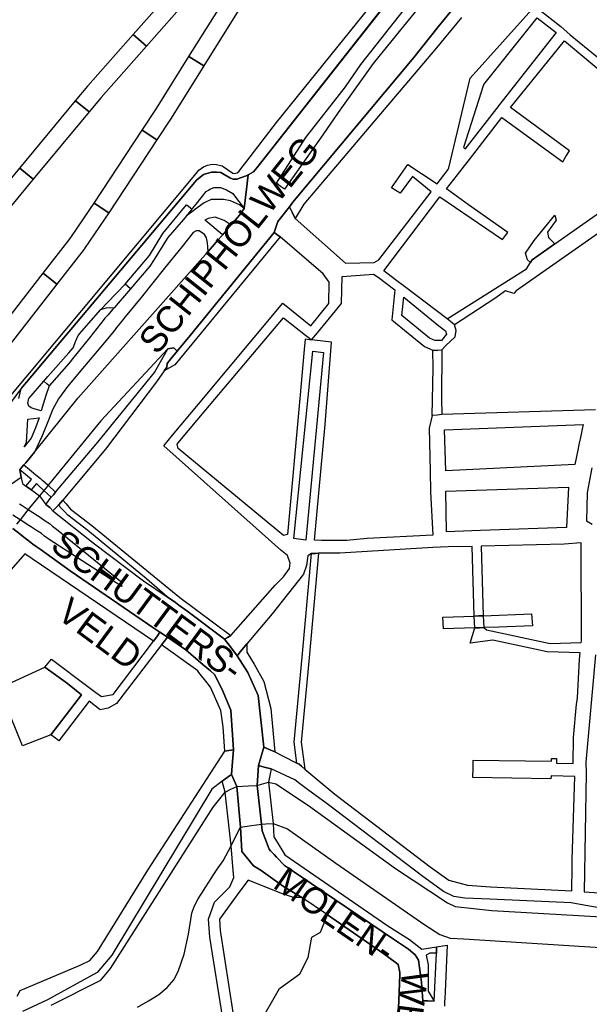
# Model space of a CAD drawing. Header units: metres. Extents: x 89872 to 99175, y 455036 to 468911.
# Tile 79 of 196: x 93232 to 93558, y 464387 to 464951. Entities that reach past the tile are written whole.
import ezdxf
from ezdxf.enums import TextEntityAlignment as Align

# ---------------------------------------------------------------- set-up
doc = ezdxf.new("R2010")
doc.units = ezdxf.units.M
for name, color, linetype in [('Spoorbaandeel', 10, 'Continuous'), ('Straatnamen doorgaand', 7, 'Continuous'), ('Wegdeel doorgaand', 1, 'Continuous')]:
    doc.layers.add(name, color=color, linetype=linetype)
doc.layers.add('Waterdeel', color=7, linetype='Continuous', true_color=0x00aaff)
doc.layers.add('Wegdeel', color=7, linetype='Continuous', true_color=0x9a9a9a)

msp = doc.modelspace()

# ---------------------------------------------------------------- linework, layer by layer
at = {"layer": 'Spoorbaandeel', "color": 7, "lineweight": -3}
for points in [[(93329.64, 464963.8), (93329.43, 464963.55), (93304.75, 464935.55), (93297.25, 464942.16), (93321.82, 464970.04), (93329.48, 464979.94), (93337.39, 464973.83)], [(93353.69, 464969), (93353.96, 464969.4), (93356.12, 464972.21), (93364.05, 464966.12), (93362.04, 464963.5), (93337.57, 464924.3), (93329.08, 464929.59)], [(93240.12, 464859.45), (93232.43, 464865.84), (93264.34, 464904.33), (93272.04, 464897.95)], [(93302.37, 464887.47), (93310.73, 464881.97), (93283.25, 464840.2), (93274.89, 464845.7)], [(93245.7, 464805.62), (93253.6, 464799.49), (93222.93, 464759.99), (93215.04, 464766.13)]]:
    msp.add_lwpolyline(points, close=True, dxfattribs=at)
at = {"layer": 'Spoorbaandeel', "color": 255, "lineweight": -3}
for points in [[(93278.9, 464906.23), (93272.04, 464897.95), (93264.34, 464904.33), (93271.25, 464912.67), (93271.35, 464912.78), (93297.25, 464942.16), (93304.75, 464935.55)], [(93310.47, 464899.79), (93329.08, 464929.59), (93337.57, 464924.3), (93318.93, 464894.44), (93318.86, 464894.34), (93310.73, 464881.97), (93302.37, 464887.47)], [(93208.21, 464820.96), (93200.51, 464827.34), (93232.43, 464865.84), (93240.12, 464859.45)], [(93261.15, 464825.51), (93272.54, 464842.11), (93274.89, 464845.7), (93283.25, 464840.2), (93280.87, 464836.58), (93280.81, 464836.5), (93269.31, 464819.73), (93269.14, 464819.5), (93253.6, 464799.49), (93245.7, 464805.62)]]:
    msp.add_lwpolyline(points, close=True, dxfattribs=at)
at = {"layer": 'Waterdeel', "lineweight": -3}
for p, q in [((93526.33, 464824.47), (93538.11, 464838.94)), ((93538.11, 464838.94), (93538.84, 464836.08)), ((93538.84, 464836.08), (93533.95, 464829.22)), ((93533.95, 464829.22), (93534.49, 464826.05)), ((93534.49, 464826.05), (93538.17, 464822.48)), ((93521.44, 464817.08), (93526.33, 464824.47)), ((93538.17, 464822.48), (93525.25, 464813.39)), ((93522.53, 464813.39), (93521.44, 464817.08)), ((93524.23, 464811.74), (93522.53, 464813.39)), ((93525.25, 464813.39), (93524.23, 464811.74)), ((93474.23, 464608.92), (93492.1, 464609.57)), ((93474.6, 464602.16), (93474.23, 464608.92)), ((93492.1, 464609.57), (93494.47, 464609.66)), ((93494.47, 464609.66), (93497.17, 464609.76)), ((93497.17, 464609.76), (93524.72, 464610.76)), ((93524.72, 464610.76), (93525.34, 464603.88)), ((93492.38, 464602.77), (93474.6, 464602.16)), ((93495.09, 464602.86), (93492.38, 464602.77)), ((93497.48, 464602.94), (93495.09, 464602.86)), ((93506.08, 464603.23), (93497.48, 464602.94)), ((93525.34, 464603.88), (93506.08, 464603.23))]:
    msp.add_line(p, q, dxfattribs=at)
for points in [[(93250.29, 464387.03), (93278.75, 464401.23), (93284.3, 464407.96), (93342.96, 464500.29), (93349.81, 464508.87), (93353.09, 464510.45), (93356.45, 464512.06), (93363.11, 464512.35), (93367.99, 464512.56), (93370.6, 464513.34), (93374.51, 464514.52), (93378.8, 464513.66), (93397.48, 464501.13), (93447.15, 464465.19), (93476.86, 464445.48), (93481.12, 464443.35), (93502.08, 464441.09), (93571.53, 464437.09)], [(93299.61, 464385.88), (93306.05, 464389.52), (93311.79, 464393.15), (93316.71, 464397.13), (93320.58, 464401.7), (93323.16, 464406.85), (93326.44, 464416.11), (93328.78, 464427.59), (93330.77, 464439.54), (93332.06, 464443.41), (93334.41, 464447.74), (93344.88, 464464.12), (93348.71, 464469.59), (93353.13, 464478.19), (93356.15, 464484.09), (93358.54, 464488.76), (93364.87, 464489.74), (93370.45, 464490.61), (93373.07, 464490.75), (93377.21, 464490.97), (93385.44, 464487.9), (93413.08, 464468.12), (93463.8, 464432.97), (93472.52, 464427.43), (93478.37, 464425.23), (93486.06, 464424.9), (93567.04, 464419.8)]]:
    msp.add_lwpolyline(points, dxfattribs=at)
at = {"layer": 'Wegdeel'}
for p, q in [((93379.03, 464891.81), (93444.85, 464973.54)), ((93449.66, 464969.97), (93367.86, 464866.01)), ((93362.14, 464869.76), (93379.03, 464891.81)), ((93334.8, 464864.65), (93337.32, 464866.49)), ((93337.32, 464866.49), (93339.59, 464867.53)), ((93339.59, 464867.53), (93342.4, 464868.03)), ((93342.4, 464868.03), (93344.86, 464867.9)), ((93344.86, 464867.9), (93347.98, 464867.11)), ((93347.98, 464867.11), (93351.11, 464865.08)), ((93357.73, 464864.04), (93358.73, 464865.31)), ((93358.73, 464865.31), (93362.14, 464869.76)), ((93367.86, 464866.01), (93365.97, 464863.73)), ((93220.49, 464727.63), (93331.43, 464860.61)), ((93331.43, 464860.61), (93334.8, 464864.65)), ((93337.48, 464862.15), (93333.43, 464858.93)), ((93342.02, 464863.54), (93337.48, 464862.15)), ((93344.81, 464863.54), (93342.02, 464863.54)), ((93347.25, 464863.19), (93344.81, 464863.54)), ((93349.17, 464862.15), (93347.25, 464863.19)), ((93352.83, 464860.05), (93349.17, 464862.15)), ((93351.11, 464865.08), (93354.11, 464862.88)), ((93354.4, 464859.53), (93352.83, 464860.05)), ((93354.11, 464862.88), (93355.28, 464862.63)), ((93356.49, 464859.53), (93354.4, 464859.53)), ((93355.28, 464862.63), (93356.69, 464863.06)), ((93361.73, 464861.28), (93356.49, 464859.53)), ((93356.69, 464863.06), (93357.73, 464864.04)), ((93362.97, 464862), (93361.73, 464861.28)), ((93365.97, 464863.73), (93362.97, 464862)), ((93333.43, 464858.93), (93328.39, 464852.92)), ((93328.39, 464852.92), (93324.42, 464848.2)), ((93324.42, 464848.2), (93233.27, 464739.64)), ((93314.2, 464828.46), (93327.77, 464844.84)), ((93327.77, 464844.84), (93328.62, 464844.13)), ((93328.62, 464844.13), (93330.13, 464842.86)), ((93330.13, 464842.86), (93330.79, 464842.31)), ((93554.07, 464833.67), (93574.74, 464848.22)), ((93327.68, 464838.43), (93325.94, 464836.4)), ((93330.79, 464842.31), (93327.68, 464838.43)), ((93575.14, 464837.18), (93516, 464795.6)), ((93325.94, 464836.4), (93317.07, 464826.06)), ((93538.17, 464822.48), (93554.07, 464833.67)), ((93306.49, 464815.88), (93314.2, 464828.46)), ((93317.07, 464826.06), (93316.68, 464825.61)), ((93381.18, 464826.41), (93321.01, 464753.3)), ((93329.79, 464770.11), (93377.86, 464828.96)), ((93377.86, 464828.96), (93378.38, 464828.55)), ((93378.38, 464828.55), (93379.36, 464827.81)), ((93379.36, 464827.81), (93381.18, 464826.41)), ((93316.68, 464825.61), (93309.23, 464813.59)), ((93525.25, 464813.39), (93538.17, 464822.48)), ((93292.65, 464799.34), (93306.49, 464815.88)), ((93306.78, 464809.64), (93295.69, 464796.8)), ((93309.23, 464813.59), (93306.78, 464809.64)), ((93521.98, 464808.11), (93524.23, 464811.74)), ((93524.23, 464811.74), (93525.25, 464813.39)), ((93476.58, 464779.48), (93521.98, 464808.11)), ((93294.19, 464798.06), (93292.65, 464799.34)), ((93295.69, 464796.8), (93294.19, 464798.06)), ((93450.73, 464781.42), (93451.81, 464791.93)), ((93451.81, 464791.93), (93471.92, 464775.51)), ((93510.02, 464795.6), (93503.93, 464791.28)), ((93514.67, 464794.1), (93510.02, 464795.6)), ((93516, 464795.6), (93514.67, 464794.1)), ((93503.93, 464791.28), (93480.79, 464776.19)), ((93267.81, 464772.42), (93278.65, 464784.89)), ((93278.65, 464784.89), (93281.84, 464785.85)), ((93282.69, 464781.75), (93281.09, 464779.9)), ((93281.84, 464785.85), (93283.85, 464786.04)), ((93285.49, 464785), (93282.69, 464781.75)), ((93283.85, 464786.04), (93286.26, 464785.91)), ((93286.26, 464785.91), (93285.49, 464785)), ((93466.61, 464768.46), (93450.73, 464781.42)), ((93280.68, 464779.39), (93272.17, 464768.77)), ((93281.09, 464779.9), (93280.68, 464779.39)), ((93471.92, 464775.51), (93474.97, 464773.32)), ((93478.54, 464777.95), (93476.58, 464779.48)), ((93480.79, 464776.19), (93478.54, 464777.95)), ((93264.46, 464766.89), (93265.84, 464770.09)), ((93265.84, 464770.09), (93267.81, 464772.42)), ((93322.41, 464761.08), (93329.79, 464770.11)), ((93476.3, 464770.8), (93473.38, 464767.27)), ((93474.97, 464773.32), (93475.76, 464772.76)), ((93475.76, 464772.76), (93476.3, 464770.8)), ((93262.86, 464762.94), (93264.46, 464766.89)), ((93272.17, 464768.77), (93263.31, 464757.71)), ((93468.15, 464767.77), (93466.61, 464768.46)), ((93469.68, 464767.08), (93468.15, 464767.77)), ((93473.38, 464767.27), (93469.68, 464767.08)), ((93248.49, 464746.63), (93260.4, 464760.15)), ((93260.4, 464760.15), (93262.86, 464762.94)), ((93312.13, 464753.55), (93315.14, 464758.97)), ((93315.14, 464758.97), (93317, 464762.33)), ((93317, 464762.33), (93320.49, 464762.91)), ((93322.41, 464761.08), (93318.81, 464756.68)), ((93318.81, 464756.68), (93322.41, 464761.08)), ((93320.49, 464762.91), (93322.41, 464761.08)), ((93468.47, 464761.66), (93471.36, 464761.72)), ((93468.57, 464751.37), (93468.47, 464761.66)), ((93471.36, 464761.72), (93473.58, 464761.83)), ((93473.58, 464761.83), (93473.44, 464733.8)), ((93260.4, 464754.09), (93249.17, 464741.32)), ((93263.31, 464757.71), (93260.4, 464754.09)), ((93309.45, 464748.85), (93312.13, 464753.55)), ((93321.01, 464753.3), (93314.94, 464749.74)), ((93316.68, 464754.08), (93316.37, 464751.85)), ((93316.37, 464751.85), (93316.68, 464754.08)), ((93318.81, 464756.68), (93316.68, 464754.08)), ((93316.68, 464754.08), (93318.81, 464756.68)), ((93277.08, 464708.94), (93309.45, 464748.85)), ((93314.94, 464749.74), (93310.54, 464743.49)), ((93316.37, 464751.85), (93314.94, 464749.74)), ((93314.94, 464749.74), (93316.37, 464751.85)), ((93468.14, 464724.32), (93468.57, 464751.37)), ((93246.09, 464743.9), (93248.49, 464746.63)), ((93247.81, 464742.46), (93246.09, 464743.9)), ((93249.17, 464741.32), (93247.81, 464742.46)), ((93310.54, 464743.49), (93281.34, 464705.11)), ((93233.27, 464739.64), (93222.81, 464725.69)), ((93473.44, 464733.8), (93473.56, 464724.78)), ((93470.95, 464724.56), (93468.14, 464724.32)), ((93473.56, 464724.78), (93470.95, 464724.56)), ((93252.8, 464680.34), (93277.08, 464708.94)), ((93281.34, 464705.11), (93256.98, 464675.86)), ((93232.43, 464693.23), (93233.64, 464694.65)), ((93235.68, 464690.54), (93232.43, 464693.23)), ((93233.64, 464694.65), (93234.83, 464696.05)), ((93234.83, 464696.05), (93238.04, 464693.39)), ((93239.21, 464687.61), (93235.68, 464690.54)), ((93238.04, 464693.39), (93241.65, 464690.39)), ((93235.97, 464683.92), (93239.21, 464687.61)), ((93241.97, 464685.32), (93238.99, 464681.74)), ((93241.65, 464690.39), (93244.34, 464688.17)), ((93242.73, 464684.69), (93241.97, 464685.32)), ((93244.34, 464688.17), (93245.08, 464687.55)), ((93245.08, 464687.55), (93245.65, 464687.08)), ((93245.65, 464687.08), (93248.56, 464684.34)), ((93237.38, 464682.91), (93235.97, 464683.92)), ((93238.99, 464681.74), (93237.38, 464682.91)), ((93243.19, 464684.3), (93242.73, 464684.69)), ((93246.2, 464681.47), (93243.19, 464684.3)), ((93250.44, 464677.47), (93246.2, 464681.47)), ((93248.56, 464684.34), (93252.8, 464680.34)), ((93251.68, 464678.97), (93252.8, 464680.34)), ((93252.8, 464680.34), (93251.68, 464678.97)), ((93247.27, 464673.4), (93250.44, 464677.47)), ((93250.44, 464677.47), (93251.68, 464678.97)), ((93251.68, 464678.97), (93250.44, 464677.47)), ((93255.84, 464674.53), (93254.55, 464673.02)), ((93254.55, 464673.02), (93255.84, 464674.53)), ((93256.98, 464675.86), (93255.84, 464674.53)), ((93255.84, 464674.53), (93256.98, 464675.86)), ((93256.98, 464675.86), (93258.93, 464673.66)), ((93258.93, 464673.66), (93261.49, 464670.79)), ((93249.5, 464671.7), (93247.27, 464673.4)), ((93251.22, 464669.72), (93249.5, 464671.7)), ((93254.55, 464673.02), (93251.22, 464669.72)), ((93256.5, 464670.95), (93254.55, 464673.02)), ((93257.99, 464669.36), (93256.5, 464670.95)), ((93259.9, 464667.34), (93257.99, 464669.36)), ((93261.49, 464670.79), (93262.23, 464670.22)), ((93262.23, 464670.22), (93273.64, 464661.39)), ((93271.33, 464658.5), (93259.9, 464667.34)), ((93228.47, 464659.56), (93232.63, 464656.35)), ((93304.74, 464630.87), (93271.33, 464658.5)), ((93273.64, 464661.39), (93323.84, 464620.08)), ((93232.63, 464656.35), (93235.69, 464653.99)), ((93235.69, 464653.99), (93237.03, 464652.95)), ((93237.03, 464652.95), (93239.92, 464650.72)), ((93239.92, 464650.72), (93241.74, 464649.41)), ((93241.74, 464649.41), (93244.03, 464647.75)), ((93244.03, 464647.75), (93261.25, 464635.33)), ((93235.38, 464645.11), (93146.68, 464544.88)), ((93239.58, 464642.25), (93235.38, 464645.11)), ((93308.92, 464595.18), (93239.58, 464642.25)), ((93393.77, 464586.07), (93399.02, 464645.35)), ((93403.04, 464645.46), (93397.8, 464585.7)), ((93399.02, 464645.35), (93401.34, 464645.41)), ((93401.34, 464645.41), (93403.04, 464645.46)), ((93261.25, 464635.33), (93309.09, 464602.67)), ((93316.57, 464620.64), (93304.74, 464630.87)), ((93321.48, 464617.22), (93316.57, 464620.64)), ((93323.84, 464620.08), (93353, 464598.48)), ((93323.28, 464615.88), (93321.48, 464617.22)), ((93327.79, 464612.51), (93323.28, 464615.88)), ((93349.4, 464596.37), (93327.79, 464612.51)), ((93492.1, 464609.57), (93494.47, 464609.66)), ((93492.38, 464602.77), (93492.1, 464609.57)), ((93494.47, 464609.66), (93497.17, 464609.76)), ((93497.17, 464609.76), (93497.48, 464602.94)), ((93309.09, 464602.67), (93312.5, 464600.34)), ((93495.09, 464602.86), (93492.38, 464602.77)), ((93497.48, 464602.94), (93495.09, 464602.86)), ((93285.82, 464564.71), (93308.92, 464595.18)), ((93308.92, 464595.18), (93310.71, 464597.75)), ((93310.71, 464597.75), (93308.92, 464595.18)), ((93310.71, 464597.75), (93312.5, 464600.34)), ((93312.5, 464600.34), (93310.71, 464597.75)), ((93312.5, 464600.34), (93313.34, 464599.77)), ((93313.34, 464599.77), (93314.1, 464599.24)), ((93314.84, 464594.95), (93313.41, 464593.09)), ((93313.41, 464593.09), (93314.84, 464594.95)), ((93314.1, 464599.24), (93316.81, 464597.4)), ((93316.81, 464597.4), (93314.84, 464594.95)), ((93314.84, 464594.95), (93316.81, 464597.4)), ((93316.81, 464597.4), (93327.22, 464590.29)), ((93351.04, 464597.33), (93349.4, 464596.37)), ((93353, 464598.48), (93351.04, 464597.33)), ((93313.41, 464593.09), (93287.6, 464559.63)), ((93334.09, 464578.2), (93313.41, 464593.09)), ((93327.22, 464590.29), (93337.29, 464581.65)), ((93356.56, 464586.74), (93358.57, 464589.2)), ((93358.57, 464589.2), (93362.23, 464593.65)), ((93362.23, 464593.65), (93362.23, 464588.96)), ((93248.56, 464582.6), (93250.47, 464584.91)), ((93250.47, 464584.91), (93271.27, 464569.33)), ((93362.73, 464577.36), (93356.56, 464586.74)), ((93362.23, 464588.96), (93366.43, 464582.05)), ((93389.2, 464537.4), (93393.77, 464586.07)), ((93397.8, 464585.7), (93393.27, 464537.49)), ((93220.53, 464568.25), (93246.71, 464580.36)), ((93246.71, 464580.36), (93248.56, 464582.6)), ((93259.74, 464570.97), (93246.71, 464580.36)), ((93246.71, 464580.36), (93259.74, 464570.97)), ((93334.77, 464577.35), (93334.09, 464578.2)), ((93337.29, 464581.65), (93341.38, 464578.15)), ((93341.38, 464578.15), (93343.67, 464576.18)), ((93366.43, 464582.05), (93371.86, 464572.17)), ((93339.56, 464571.32), (93334.77, 464577.35)), ((93343.67, 464576.18), (93348.07, 464567.54)), ((93368.65, 464564.02), (93362.73, 464577.36)), ((93234, 464535.35), (93220.53, 464568.25)), ((93267.65, 464564.56), (93259.74, 464570.97)), ((93259.74, 464570.97), (93267.65, 464564.56)), ((93271.27, 464569.33), (93275.88, 464565.87)), ((93341.43, 464568.96), (93339.56, 464571.32)), ((93347.36, 464555.45), (93341.43, 464568.96)), ((93348.07, 464567.54), (93353.04, 464555.69)), ((93371.86, 464572.17), (93375.81, 464556.61)), ((93250.22, 464541.65), (93267.65, 464564.56)), ((93267.65, 464564.56), (93250.22, 464541.65)), ((93275.88, 464565.87), (93279.08, 464563.47)), ((93279.08, 464563.47), (93285.82, 464564.71)), ((93371.95, 464534.48), (93368.65, 464564.02)), ((93272.13, 464560.93), (93254.81, 464538.16)), ((93278.39, 464555.85), (93272.13, 464560.93)), ((93282.88, 464556.8), (93278.39, 464555.85)), ((93287.6, 464559.63), (93282.88, 464556.8)), ((93348.54, 464546.21), (93347.36, 464555.45)), ((93353.04, 464555.69), (93354.48, 464532.95)), ((93375.81, 464556.61), (93378.24, 464531.82)), ((93349.57, 464532.34), (93348.54, 464546.21)), ((93250.22, 464541.65), (93234, 464535.35)), ((93252.81, 464539.68), (93250.22, 464541.65)), ((93254.81, 464538.16), (93252.81, 464539.68)), ((93354.48, 464532.95), (93351.8, 464532.62)), ((93374.58, 464533.36), (93371.95, 464534.48)), ((93378.24, 464531.82), (93374.58, 464533.36)), ((93390.78, 464525.45), (93389.2, 464537.4)), ((93393.27, 464537.49), (93395.32, 464522.07)), ((93351.8, 464532.62), (93349.57, 464532.34)), ((93367.99, 464512.56), (93368.74, 464524.06)), ((93368.74, 464524.06), (93372.07, 464523.2)), ((93372.07, 464523.2), (93376.15, 464522.14)), ((93376.15, 464522.14), (93374.51, 464514.52)), ((93392.13, 464524.76), (93390.78, 464525.45)), ((93393.35, 464523.73), (93392.13, 464524.76)), ((93395.32, 464522.07), (93393.35, 464523.73)), ((93370.45, 464490.61), (93367.99, 464512.56)), ((93374.51, 464514.52), (93377.21, 464490.97)), ((93370.87, 464486.7), (93370.45, 464490.61)), ((93377.21, 464490.97), (93377.64, 464483.19)), ((93374.88, 464476.16), (93370.87, 464486.7)), ((93377.64, 464483.19), (93380.08, 464479.19)), ((93380.08, 464479.19), (93382.67, 464474.94)), ((93375.7, 464475.29), (93374.88, 464476.16)), ((93377.78, 464473.1), (93375.7, 464475.29)), ((93379.07, 464471.73), (93377.78, 464473.1)), ((93383.66, 464466.88), (93379.07, 464471.73)), ((93382.67, 464474.94), (93383.91, 464472.9)), ((93383.91, 464472.9), (93442.63, 464432.38)), ((93388.82, 464463.39), (93383.66, 464466.88)), ((93398.99, 464456.53), (93388.82, 464463.39)), ((93445.97, 464424.83), (93398.99, 464456.53)), ((93442.63, 464432.38), (93455.01, 464424.62)), ((93454.59, 464419.01), (93445.97, 464424.83)), ((93455.01, 464424.62), (93462.12, 464418.93)), ((93462.12, 464418.93), (93470.44, 464420.3)), ((93470.44, 464420.3), (93476.63, 464421.33)), ((93470.44, 464418.53), (93470.44, 464420.3)), ((93470.44, 464420.3), (93470.44, 464418.53)), ((93476.63, 464421.33), (93475.46, 464394.77)), ((93458.43, 464415.84), (93454.59, 464419.01)), ((93460.15, 464412.76), (93458.43, 464415.84)), ((93466.81, 464416.78), (93464.54, 464415.67)), ((93464.54, 464415.67), (93465.69, 464410.06)), ((93470.44, 464416.65), (93466.81, 464416.78)), ((93469.27, 464389.36), (93470.44, 464416.65)), ((93470.44, 464416.65), (93470.44, 464418.53)), ((93470.44, 464418.53), (93470.44, 464416.65)), ((93462, 464400.23), (93460.15, 464412.76)), ((93465.69, 464410.06), (93465.82, 464394.96)), ((93462.75, 464389.47), (93462, 464400.23)), ((93465.82, 464394.96), (93469.27, 464389.36)), ((93475.46, 464394.77), (93475.24, 464390.65)), ((93462.9, 464387.29), (93462.75, 464389.47)), ((93462.75, 464389.47), (93465.48, 464389.42)), ((93465.48, 464389.42), (93462.75, 464389.47)), ((93465.48, 464389.42), (93469.27, 464389.36)), ((93469.27, 464389.36), (93465.48, 464389.42)), ((93475.16, 464389.36), (93475.09, 464388.05)), ((93475.09, 464388.05), (93475.1, 464386.47)), ((93475.24, 464390.65), (93475.16, 464389.36))]:
    msp.add_line(p, q, dxfattribs=at)
for points in [[(93578.82, 464439.96), (93554.62, 464444.2), (93547.45, 464445.43), (93501.02, 464447.64), (93486.77, 464448.14), (93480.48, 464449.1), (93474.5, 464452.06), (93462.68, 464460.57), (93407.98, 464502.2), (93396.87, 464510.38), (93392.34, 464513.72), (93389.49, 464515.81), (93376.15, 464522.14), (93372.07, 464523.2), (93368.74, 464524.06), (93370.14, 464528.6), (93371.95, 464534.48), (93374.58, 464533.36), (93378.24, 464531.82), (93382.89, 464529.45), (93390.78, 464525.45), (93392.13, 464524.76), (93393.35, 464523.73), (93395.32, 464522.07), (93412.36, 464507.64), (93466.84, 464466.18), (93477.54, 464458.48), (93488.3, 464455.59), (93501.45, 464454.61), (93547.95, 464452.4), (93548.12, 464466.18), (93548.12, 464470.36), (93549.54, 464517.71), (93535.98, 464518.11), (93535.93, 464516.47), (93491.35, 464517.21), (93491.44, 464522.78), (93491.51, 464527.22), (93536.16, 464526.48), (93536.19, 464528.08), (93539.1, 464528.03), (93539.06, 464525.39), (93548.55, 464525.23), (93548.79, 464540.04), (93550.5, 464559.24), (93550.75, 464560.09), (93551.04, 464562.73), (93552.21, 464584.67), (93552.61, 464588.49), (93533.71, 464589.16), (93526.76, 464590.66), (93502.76, 464595.8), (93489.79, 464594.03), (93492.38, 464602.77), (93495.09, 464602.86), (93497.48, 464602.94), (93499.05, 464601.59), (93535.43, 464593.79), (93553.24, 464594.49), (93553.32, 464595.25), (93553.13, 464651.41), (93543.43, 464650.69), (93496.03, 464649.55), (93497.17, 464609.76), (93494.47, 464609.66), (93492.1, 464609.57), (93490.89, 464649.27), (93477.2, 464649.12), (93468.35, 464648.84), (93415.23, 464645.49), (93403.04, 464645.46), (93401.34, 464645.41), (93399.02, 464645.35), (93397.07, 464644.03), (93396.31, 464638.57), (93394.52, 464633.59), (93376.67, 464610.85), (93362.23, 464593.65), (93358.57, 464589.2), (93356.56, 464586.74), (93353.32, 464591.1), (93349.4, 464596.37), (93351.04, 464597.33), (93353, 464598.48), (93378.3, 464627.23), (93383.19, 464631.97), (93386.46, 464636.72), (93387, 464639.89), (93385.31, 464644.16), (93381.56, 464647.28), (93314.68, 464706.89), (93319.74, 464712.97), (93334.6, 464730.81), (93382.65, 464788.51), (93398.71, 464775.61), (93408.93, 464788.39), (93409.14, 464800.53), (93405.84, 464805.32), (93381.18, 464826.41), (93379.36, 464827.81), (93378.38, 464828.55), (93377.86, 464828.96), (93379.92, 464835.21), (93386.49, 464843.67), (93388.01, 464840.52), (93389.73, 464836.97), (93418.59, 464811.36), (93434.85, 464811.73), (93437.57, 464813.31), (93467.41, 464852.19), (93456.83, 464860.92), (93449.76, 464851.42), (93447.27, 464853.02), (93444.86, 464854.58), (93454.11, 464867.78), (93470.91, 464856.73), (93477.26, 464865.02), (93477.49, 464865.97), (93489.77, 464917.25), (93526.8, 464958.35), (93541.58, 464946.77), (93546.91, 464942.08), (93577.8, 464916.94)], [(93484.72, 464951.86), (93470.61, 464934.64), (93394.63, 464845.23), (93389.73, 464836.97), (93388.01, 464840.52), (93386.49, 464843.67), (93388.5, 464846.27), (93390.28, 464848.56), (93457.66, 464929.06), (93471.57, 464946.51), (93479.96, 464957.02)], [(93561.43, 464727.52), (93473.56, 464724.78), (93470.95, 464724.56), (93468.14, 464724.32), (93466.25, 464717.07), (93466.82, 464692.37), (93467.07, 464680.67), (93468.49, 464655.83), (93430.98, 464653.94), (93419.11, 464652.71), (93404.75, 464652.79), (93400.74, 464653.04), (93406.88, 464719.04), (93410.59, 464766.22), (93399.2, 464767.5), (93402.52, 464771.6), (93416.17, 464788.39), (93416.7, 464803.83), (93434.48, 464805.21), (93437.15, 464803.4), (93446.77, 464796.11), (93445.05, 464779.03), (93463.73, 464763.79), (93468.47, 464761.66), (93471.36, 464761.72), (93473.58, 464761.83), (93475.82, 464764.32), (93481.19, 464769.27), (93481.74, 464772.97), (93480.79, 464776.19), (93478.54, 464777.95), (93476.58, 464779.48), (93452.23, 464798.02), (93447.12, 464801.92), (93440.4, 464807.06), (93472.49, 464849.27), (93508.29, 464824.9), (93509.93, 464827.2), (93511.2, 464828.88), (93488.75, 464844.83), (93476.3, 464853.89), (93482.61, 464862.01), (93491.23, 464873.16), (93507.84, 464894.65), (93542.65, 464869.33), (93544.5, 464872.4), (93546.46, 464875.66), (93512.74, 464900.46), (93543.71, 464938.6), (93572.62, 464914.38)], [(93559.36, 464694.39), (93556.8, 464681.2), (93556.53, 464679.79), (93556.28, 464664.04), (93559.53, 464662.04)], [(93561.43, 464587.3), (93555.88, 464525.96), (93555.99, 464519.61), (93554.95, 464451.79), (93575.1, 464450.56)], [(93231.01, 464392.07), (93232.67, 464395.36), (93266.83, 464409.86), (93272.54, 464412.47), (93276.81, 464417.75), (93305.63, 464464.19), (93349.57, 464532.34), (93351.8, 464532.62), (93354.48, 464532.95), (93353.99, 464526.44), (93353.42, 464519.02), (93352.2, 464518.11), (93348.04, 464515.04), (93342.07, 464510.62), (93284.97, 464415.64), (93276.7, 464405.61), (93248.33, 464390.11), (93234, 464383.38)], [(93348.42, 464379.41), (93340.97, 464425.8), (93340.33, 464436.09), (93343.71, 464445.99), (93352.4, 464454.68), (93354.81, 464459.99), (93354.43, 464463.93), (93353.13, 464478.19), (93349.81, 464508.87), (93348.04, 464515.04), (93352.2, 464518.11), (93353.42, 464519.02), (93356.45, 464512.06), (93358.54, 464488.76), (93359.21, 464474.84), (93366.05, 464466.71), (93367.89, 464465.59), (93370.43, 464464.05), (93383.11, 464454.92), (93385.09, 464453.74), (93393.66, 464448.65), (93388.84, 464448.65), (93381.6, 464451.06), (93363.01, 464458.54), (93358.19, 464452.27), (93346.6, 464436.09), (93346.91, 464429.6), (93354.38, 464381.59)], [(93368.86, 464375.5), (93380.91, 464396.54), (93392.5, 464404.97), (93397.18, 464414.34), (93399.22, 464425.95), (93404.21, 464428.82), (93408.25, 464438.62), (93440.39, 464416.36), (93446.95, 464411.54), (93448.69, 464410.26), (93449.65, 464405.67), (93449.6, 464404.43), (93449.01, 464389.71), (93448.82, 464385.23)]]:
    msp.add_lwpolyline(points, dxfattribs=at)
for points in [[(93538.85, 464943.38), (93508.09, 464904.1), (93503.41, 464898.13), (93486.63, 464876.71), (93486.09, 464877.77), (93497.51, 464913.65), (93527.97, 464951.65)], [(93469.68, 464767.08), (93468.15, 464767.77), (93466.61, 464768.46), (93450.73, 464781.42), (93451.81, 464791.93), (93471.92, 464775.51), (93474.97, 464773.32), (93475.76, 464772.76), (93476.3, 464770.8), (93473.38, 464767.27)], [(93399.2, 464767.5), (93397.88, 464767.65), (93395.54, 464767.92), (93395.01, 464761.95), (93392.51, 464733.96), (93385.37, 464656.24), (93383.19, 464655.72), (93322.84, 464705.31), (93322.29, 464707.95), (93323.83, 464709.77), (93338.79, 464727.53), (93383.19, 464780.23), (93395.68, 464770.29), (93398.03, 464768.43)], [(93395.93, 464652.93), (93388.93, 464653.91), (93399.86, 464761.04), (93406, 464760.3)], [(93475.79, 464692.55), (93475.04, 464716.05), (93554.28, 464719.05), (93553.75, 464716.53), (93553.34, 464714.58), (93552.97, 464712.62), (93552.06, 464708.43), (93551.65, 464706.47), (93551.26, 464704.51), (93549.53, 464696.3)], [(93476.29, 464657.79), (93475.79, 464681.04), (93546.03, 464683.29), (93544.78, 464660.29), (93495.76, 464658.5), (93490.68, 464658.31)]]:
    msp.add_lwpolyline(points, close=True, dxfattribs=at)
at = {"layer": 'Wegdeel doorgaand'}
for points in [[(93383.59, 464853.68), (93381.38, 464855.35), (93379.02, 464857.13), (93395.84, 464883.22), (93418.54, 464912.34), (93427.29, 464925.09), (93455.04, 464960.35), (93459.27, 464964.83), (93463.54, 464969.35), (93465.04, 464972.6), (93474.65, 464983.79), (93478.42, 464987.62), (93483.06, 464989.55), (93482.07, 464987.76), (93476.03, 464976.56), (93473.25, 464971.08), (93470.04, 464967.6), (93468.04, 464966.35), (93463.61, 464961.29), (93459.29, 464956.35), (93447.56, 464941.92), (93434.29, 464925.59), (93414.29, 464897.59), (93405.55, 464884.84)], [(93360.63, 464842.7), (93357.99, 464844.81), (93352.75, 464847.04), (93348.82, 464847.78), (93346.75, 464847.78), (93345.37, 464847.78), (93341.81, 464847.78), (93337.75, 464845.93), (93332.21, 464841.87), (93331.8, 464841.46), (93327.68, 464838.43), (93325.94, 464836.4), (93317.07, 464826.06), (93316.68, 464825.61), (93309.23, 464813.59), (93306.78, 464809.64), (93295.69, 464796.8), (93286.26, 464785.91), (93285.49, 464785), (93282.69, 464781.75), (93281.09, 464779.9), (93280.68, 464779.39), (93272.17, 464768.77), (93263.31, 464757.71), (93260.4, 464754.09), (93249.17, 464741.32), (93247.36, 464735.81), (93244.55, 464727.03), (93241.26, 464727.96), (93238.99, 464728.57), (93237.59, 464729.57), (93236.95, 464731.28), (93237.41, 464733.27), (93237.59, 464734.05), (93246.09, 464743.9), (93248.49, 464746.63), (93260.4, 464760.15), (93262.86, 464762.94), (93264.46, 464766.89), (93265.84, 464770.09), (93267.81, 464772.42), (93278.65, 464784.89), (93282.61, 464788.96), (93292.65, 464799.34), (93306.49, 464815.88), (93314.2, 464828.46), (93327.77, 464844.84), (93328.62, 464844.13), (93330.13, 464842.86), (93330.79, 464842.31), (93331.21, 464842.83), (93333.12, 464845.21), (93338.87, 464852.39), (93340.25, 464853.22), (93341.01, 464853.67), (93343.57, 464854.63), (93347.19, 464854.63), (93350.6, 464853.35), (93354.23, 464851.22), (93354.62, 464850.69)], [(93234.99, 464706.28), (93236.2, 464708.78), (93236.94, 464722.13), (93243.45, 464722.96), (93241.32, 464717.21), (93238.87, 464711.23)]]:
    msp.add_lwpolyline(points, close=True, dxfattribs=at)
for points in [[(93222.87, 464681.96), (93233.2, 464689.02), (93232.43, 464693.23), (93233.64, 464694.65), (93234.83, 464696.05), (93235.88, 464697.29), (93240.75, 464703.34), (93265.76, 464734.44), (93340.03, 464818.16), (93343.54, 464822.12), (93345.46, 464824.28), (93347.96, 464827.11), (93348.44, 464827.67), (93353.08, 464833.12), (93356.91, 464837.6), (93357.88, 464838.93), (93360.63, 464842.7), (93361.96, 464853.68), (93362.97, 464862), (93365.97, 464863.73), (93367.86, 464866.01), (93449.66, 464969.97)], [(93479.96, 464957.02), (93471.57, 464946.51), (93457.66, 464929.06), (93390.28, 464848.56), (93388.5, 464846.27), (93386.49, 464843.67), (93379.92, 464835.21), (93377.86, 464828.96), (93329.79, 464770.11), (93322.41, 464761.08), (93320.49, 464762.91), (93317, 464762.33), (93278.81, 464721.24), (93249.51, 464685.49), (93248.56, 464684.34), (93247.43, 464682.97), (93246.2, 464681.47), (93243.64, 464678.37), (93238.76, 464672.33), (93237.3, 464670.52), (93236.5, 464669.52), (93232.57, 464664.64), (93230.49, 464662.06)], [(93231.83, 464733.96), (93232.66, 464737.27), (93233.27, 464739.64), (93324.42, 464848.2), (93328.39, 464852.92), (93333.43, 464858.93), (93337.48, 464862.15), (93342.02, 464863.54), (93344.81, 464863.54), (93347.25, 464863.19), (93349.17, 464862.15), (93352.83, 464860.05), (93354.4, 464859.53), (93356.49, 464859.53), (93361.73, 464861.28), (93362.97, 464862), (93361.96, 464853.68), (93360.63, 464842.7), (93357.88, 464838.93), (93356.91, 464837.6), (93353.08, 464833.12), (93352.62, 464833.45), (93349.15, 464835.91), (93344.13, 464837.76), (93340.03, 464837.04), (93338.23, 464836.08), (93338.64, 464835.74), (93347.98, 464827.91), (93348.44, 464827.67), (93347.96, 464827.11), (93345.46, 464824.28), (93343.54, 464822.12), (93340.03, 464818.16), (93339.67, 464822.95), (93339.13, 464825.97), (93337.89, 464827.74), (93334.88, 464829.87), (93333.28, 464829.87), (93331.51, 464828.98), (93328.85, 464825.43), (93324.48, 464820.02), (93315.17, 464808.49), (93301.69, 464791.8), (93292.68, 464780.64), (93290.59, 464778.04), (93287.76, 464774.55), (93286.47, 464772.94), (93278.65, 464763.58), (93269.42, 464752.51), (93259.69, 464740.85), (93254.55, 464733.76), (93251.1, 464727.53), (93249.13, 464722.61), (93245.15, 464712.65), (93240.75, 464703.34), (93235.88, 464697.29), (93234.83, 464696.05), (93233.64, 464694.65), (93232.43, 464693.23), (93233.2, 464689.02), (93233.44, 464687.84), (93233.94, 464685.43), (93235.97, 464683.92), (93237.38, 464682.91), (93238.99, 464681.74), (93239.81, 464681.15), (93243.64, 464678.37), (93247.27, 464673.4), (93249.5, 464671.7), (93251.22, 464669.72), (93274.43, 464651.38), (93303.2, 464629.64), (93316.57, 464620.64), (93321.48, 464617.22), (93323.28, 464615.88), (93327.79, 464612.51), (93349.4, 464596.37), (93353.32, 464591.1), (93356.56, 464586.74), (93362.73, 464577.36), (93368.65, 464564.02), (93371.95, 464534.48), (93370.14, 464528.6), (93368.74, 464524.06), (93367.99, 464512.56), (93370.45, 464490.61), (93370.87, 464486.7), (93374.88, 464476.16), (93375.7, 464475.29), (93377.78, 464473.1), (93379.07, 464471.73), (93383.66, 464466.88), (93388.82, 464463.39), (93398.99, 464456.53), (93445.97, 464424.83), (93454.59, 464419.01), (93458.43, 464415.84), (93460.15, 464412.76), (93462, 464400.23), (93462.75, 464389.47), (93462.9, 464387.29)], [(93232.34, 464673.73), (93233.23, 464673.16), (93237.3, 464670.52), (93242.48, 464667.17), (93243.59, 464666.41), (93246.13, 464664.67), (93246.98, 464664.1), (93249.41, 464662.44), (93251.21, 464661.03), (93253.4, 464659.31), (93290.06, 464629.53), (93290.68, 464626.51), (93248.71, 464653.73), (93246.57, 464655.34), (93244.76, 464656.72), (93241.99, 464658.51), (93238.48, 464660.8), (93237.57, 464661.39), (93232.57, 464664.64), (93228.43, 464667.33)], [(93448.82, 464385.23), (93449.01, 464389.71), (93449.6, 464404.43), (93449.65, 464405.67), (93448.69, 464410.26), (93446.95, 464411.54), (93440.39, 464416.36), (93408.25, 464438.62), (93393.66, 464448.65), (93385.09, 464453.74), (93383.11, 464454.92), (93370.43, 464464.05), (93367.89, 464465.59), (93366.05, 464466.71), (93359.21, 464474.84), (93358.54, 464488.76), (93356.45, 464512.06), (93353.42, 464519.02), (93353.99, 464526.44), (93354.48, 464532.95), (93353.04, 464555.69), (93348.07, 464567.54), (93343.67, 464576.18), (93341.38, 464578.15), (93337.29, 464581.65), (93327.22, 464590.29), (93316.81, 464597.4), (93314.1, 464599.24), (93313.34, 464599.77), (93312.5, 464600.34), (93309.09, 464602.67), (93261.25, 464635.33), (93244.03, 464647.75), (93241.74, 464649.41), (93239.92, 464650.72), (93237.03, 464652.95), (93235.69, 464653.99), (93232.63, 464656.35), (93228.47, 464659.56)]]:
    msp.add_lwpolyline(points, dxfattribs=at)

# ---------------------------------------------------------------- texts
at = {"layer": 'Straatnamen doorgaand'}
for s, rotation, p in [('SCHIPHOLWEG', 51.5012, (93351.96, 464821.92)), ('SCHUTTERS-', 323.5756, (93305.61, 464615.73)), ('VELD', 323.5756, (93278.31, 464599.51)), ('MOLEN-', 325.4906, (93412.69, 464438.7)), ('WERF', 262.6054, (93454.72, 464376.86))]:
    msp.add_text(s, height=15, rotation=rotation, dxfattribs=at).set_placement(p, align=Align.MIDDLE_CENTER)

doc.saveas('drawing.dxf')
